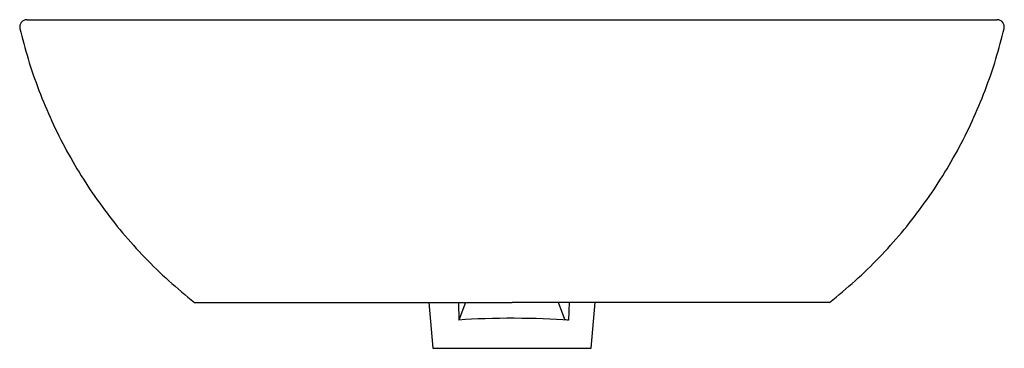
# Model space of a CAD drawing. Header units: millimetres. Extents: x 4476.5 to 4476.918, y 2330.254 to 2330.394.
import ezdxf

# ---------------------------------------------------------------- set-up
doc = ezdxf.new("R2010")
doc.units = ezdxf.units.MM
doc.layers.add('SANINDUSA', color=3, linetype='Continuous')

msp = doc.modelspace()

# ---------------------------------------------------------------- linework, layer by layer
at = {"layer": 'SANINDUSA'}
for p, q in [((4476.673622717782, 2330.27377926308), (4476.675326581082, 2330.254304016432)), ((4476.686127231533, 2330.27377926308), (4476.686365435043, 2330.266307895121)), ((4476.689133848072, 2330.27377926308), (4476.686365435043, 2330.266307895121)), ((4476.731438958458, 2330.266491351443), (4476.728738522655, 2330.27377926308)), ((4476.742545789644, 2330.254304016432), (4476.744249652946, 2330.27377926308)), ((4476.675326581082, 2330.254304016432), (4476.708936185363, 2330.254304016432)), ((4476.708936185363, 2330.254304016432), (4476.742545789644, 2330.254304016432))]:
    msp.add_line(p, q, dxfattribs=at)
for centre, radius, start, end in [((4476.502696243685, 2330.39077926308), 0.003000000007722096, 89.99997597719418, 193.4639514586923), ((4476.915176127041, 2330.39077926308), 0.003000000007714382, 346.4164772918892, 90.00002402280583)]:
    msp.add_arc(centre, radius, start, end, dxfattribs=at)
msp.add_ellipse((4476.708936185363, 2330.264064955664), major_axis=(0.03446259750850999, 0), ratio=0.08612484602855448, start_param=0.7993970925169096, end_param=2.284892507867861, dxfattribs=at)
for points, knots in [([(4476.502834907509, 2330.39377926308), (4476.502806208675, 2330.39377926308), (4476.502703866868, 2330.39377926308), (4476.50350681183, 2330.39377926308), (4476.505229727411, 2330.39377926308), (4476.507948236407, 2330.39377926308), (4476.511538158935, 2330.39377926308), (4476.51600445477, 2330.39377926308), (4476.521309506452, 2330.39377926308), (4476.527456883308, 2330.39377926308), (4476.534454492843, 2330.39377926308), (4476.542271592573, 2330.39377926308), (4476.550838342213, 2330.39377926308), (4476.56009796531, 2330.39377926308), (4476.570047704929, 2330.39377926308), (4476.580679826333, 2330.39377926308), (4476.591954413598, 2330.39377926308), (4476.603774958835, 2330.39377926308), (4476.616063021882, 2330.39377926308), (4476.628759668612, 2330.39377926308), (4476.641834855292, 2330.39377926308), (4476.655238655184, 2330.39377926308), (4476.668906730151, 2330.39377926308), (4476.682745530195, 2330.39377926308), (4476.69611217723, 2330.39377926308), (4476.704854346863, 2330.39377926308), (4476.708936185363, 2330.39377926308)], [0, 0, 0, 0, 0.016759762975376, 0.05976634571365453, 0.102622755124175, 0.144926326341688, 0.1873708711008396, 0.2298648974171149, 0.2723126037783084, 0.3146188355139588, 0.3573950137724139, 0.4003141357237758, 0.443282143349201, 0.4862020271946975, 0.5289788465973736, 0.5722188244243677, 0.6156070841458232, 0.6590446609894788, 0.7024310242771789, 0.7456694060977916, 0.7888685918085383, 0.8322197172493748, 0.8756208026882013, 0.9189688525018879, 0.962165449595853, 1, 1, 1, 1]), ([(4476.708936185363, 2330.39377926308), (4476.713018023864, 2330.39377926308), (4476.721760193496, 2330.39377926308), (4476.735126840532, 2330.39377926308), (4476.748965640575, 2330.39377926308), (4476.762633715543, 2330.39377926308), (4476.776037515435, 2330.39377926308), (4476.789112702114, 2330.39377926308), (4476.801809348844, 2330.39377926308), (4476.814097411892, 2330.39377926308), (4476.825917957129, 2330.39377926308), (4476.837192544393, 2330.39377926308), (4476.847824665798, 2330.39377926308), (4476.857774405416, 2330.39377926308), (4476.867034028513, 2330.39377926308), (4476.875600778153, 2330.39377926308), (4476.883417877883, 2330.39377926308), (4476.890415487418, 2330.39377926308), (4476.896562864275, 2330.39377926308), (4476.901867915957, 2330.39377926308), (4476.906334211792, 2330.39377926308), (4476.909924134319, 2330.39377926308), (4476.912642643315, 2330.39377926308), (4476.914365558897, 2330.39377926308), (4476.915168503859, 2330.39377926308), (4476.915066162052, 2330.39377926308), (4476.915037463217, 2330.39377926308)], [0, 0, 0, 0, 0.03783455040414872, 0.08103114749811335, 0.1243791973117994, 0.1677802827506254, 0.2111314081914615, 0.2543305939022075, 0.2975689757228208, 0.3409553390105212, 0.3843929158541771, 0.427781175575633, 0.4710211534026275, 0.5137979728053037, 0.5567178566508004, 0.5996858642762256, 0.6426049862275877, 0.6853811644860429, 0.7276873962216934, 0.770135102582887, 0.8126291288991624, 0.8550736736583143, 0.8973772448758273, 0.9402336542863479, 0.9832402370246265, 1, 1, 1, 1]), ([(4476.499805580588, 2330.390086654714), (4476.500902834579, 2330.385768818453), (4476.503163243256, 2330.376873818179), (4476.507729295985, 2330.363748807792), (4476.513187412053, 2330.350714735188), (4476.519515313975, 2330.338108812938), (4476.526660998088, 2330.325965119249), (4476.534607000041, 2330.31432739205), (4476.543322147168, 2330.303231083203), (4476.552795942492, 2330.292735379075), (4476.562948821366, 2330.282812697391), (4476.570267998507, 2330.276795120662), (4476.573936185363, 2330.27377926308)], [0, 0, 0, 0, 0.09508226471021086, 0.1958751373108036, 0.2963451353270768, 0.3966084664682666, 0.4967753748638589, 0.596953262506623, 0.697249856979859, 0.797776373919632, 0.8986506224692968, 1, 1, 1, 1]), ([(4476.843936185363, 2330.27377926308), (4476.84760437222, 2330.276795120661), (4476.854923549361, 2330.282812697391), (4476.86507642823, 2330.292735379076), (4476.874550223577, 2330.303231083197), (4476.883265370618, 2330.31432739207), (4476.891211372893, 2330.325965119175), (4476.898357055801, 2330.338108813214), (4476.90468496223, 2330.350714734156), (4476.91014306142, 2330.363748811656), (4476.914708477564, 2330.376871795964), (4476.91696839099, 2330.385764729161), (4476.918065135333, 2330.390080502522)], [0, 0, 0, 0, 0.1013539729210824, 0.2022327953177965, 0.3027638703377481, 0.4030650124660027, 0.503247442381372, 0.6034188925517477, 0.7036867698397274, 0.8041613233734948, 0.9049587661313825, 0.9999999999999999, 0.9999999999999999, 0.9999999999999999, 0.9999999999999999]), ([(4476.574048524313, 2330.27377926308), (4476.574037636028, 2330.27377926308), (4476.574008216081, 2330.27377926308), (4476.575044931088, 2330.27377926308), (4476.577043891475, 2330.27377926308), (4476.580004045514, 2330.27377926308), (4476.583846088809, 2330.27377926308), (4476.588627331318, 2330.27377926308), (4476.594273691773, 2330.27377926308), (4476.600681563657, 2330.27377926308), (4476.607839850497, 2330.27377926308), (4476.615792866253, 2330.27377926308), (4476.624417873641, 2330.27377926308), (4476.633561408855, 2330.27377926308), (4476.643229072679, 2330.27377926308), (4476.653461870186, 2330.27377926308), (4476.664094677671, 2330.27377926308), (4476.674944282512, 2330.27377926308), (4476.686029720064, 2330.27377926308), (4476.69738708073, 2330.27377926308), (4476.7050864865, 2330.27377926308), (4476.708936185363, 2330.27377926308)], [0, 0, 0, 0, 0.03201077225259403, 0.08649251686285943, 0.140973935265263, 0.1938929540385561, 0.2468118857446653, 0.3012674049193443, 0.3557231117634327, 0.4086357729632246, 0.4615487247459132, 0.515998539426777, 0.5704485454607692, 0.6233738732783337, 0.6762991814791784, 0.7307623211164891, 0.7852252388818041, 0.8381504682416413, 0.8910753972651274, 0.9455377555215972, 1, 1, 1, 1]), ([(4476.843823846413, 2330.27377926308), (4476.843834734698, 2330.27377926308), (4476.843864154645, 2330.27377926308), (4476.842827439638, 2330.27377926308), (4476.840828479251, 2330.27377926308), (4476.837868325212, 2330.27377926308), (4476.834026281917, 2330.27377926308), (4476.829245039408, 2330.27377926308), (4476.823598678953, 2330.27377926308), (4476.817190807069, 2330.27377926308), (4476.810032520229, 2330.27377926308), (4476.802079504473, 2330.27377926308), (4476.793454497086, 2330.27377926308), (4476.784310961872, 2330.27377926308), (4476.774643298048, 2330.27377926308), (4476.76441050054, 2330.27377926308), (4476.753777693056, 2330.27377926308), (4476.742928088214, 2330.27377926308), (4476.731842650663, 2330.27377926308), (4476.720485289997, 2330.27377926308), (4476.712785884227, 2330.27377926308), (4476.708936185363, 2330.27377926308)], [0, 0, 0, 0, 0.03201077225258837, 0.0864925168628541, 0.140973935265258, 0.1938929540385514, 0.2468118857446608, 0.3012674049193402, 0.3557231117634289, 0.4086357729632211, 0.46154872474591, 0.515998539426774, 0.5704485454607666, 0.6233738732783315, 0.6762991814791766, 0.7307623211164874, 0.7852252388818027, 0.8381504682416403, 0.8910753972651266, 0.9455377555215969, 0.9999999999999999, 0.9999999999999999, 0.9999999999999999, 0.9999999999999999]), ([(4476.733229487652, 2330.27377926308), (4476.733212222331, 2330.273289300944), (4476.733123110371, 2330.270760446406), (4476.733033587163, 2330.268231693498), (4476.732961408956, 2330.266192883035)], [0, 0, 0, 0, 0.1937486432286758, 1, 1, 1, 1]), ([(4476.732961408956, 2330.266192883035), (4476.732492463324, 2330.26623215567), (4476.732127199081, 2330.266277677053), (4476.731733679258, 2330.266354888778), (4476.731633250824, 2330.266381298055), (4476.731491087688, 2330.266435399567), (4476.73144936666, 2330.266463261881), (4476.731438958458, 2330.266491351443)], [0, 0, 0, 0, 0.5, 0.5, 0.75, 0.75, 1, 1, 1, 1])]:
    msp.add_open_spline(points, degree=3, knots=knots, dxfattribs=at)

doc.saveas('drawing.dxf')
